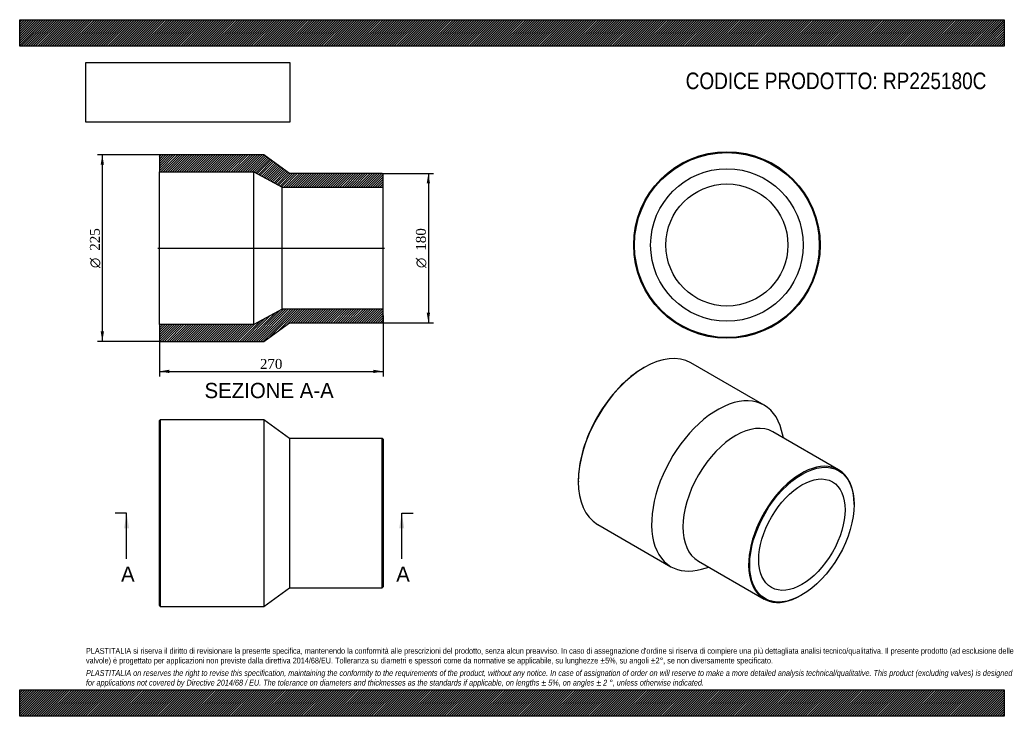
# Model space of a CAD drawing. Header units: millimetres. Extents: x 0 to 1188, y 0 to 840.
import ezdxf
from ezdxf.enums import TextEntityAlignment as Align
from ezdxf.lldxf.tags import DXFTag

# ---------------------------------------------------------------- set-up
doc = ezdxf.new("R2010")
doc.units = ezdxf.units.MM
doc.header["$LTSCALE"] = 4
for name, color, linetype in [('Default', 7, 'Continuous'), ('DV4_Default', 7, 'Continuous'), ('RP225180C', 7, 'Continuous')]:
    doc.layers.add(name, color=color, linetype=linetype)
doc.styles.add('SEACAD_Solid_Edge_ANSI', font='seans.ttf')
doc.styles.add('SEACAD_Solid_Edge_ANSI1_Symbols', font='semeca1.ttf')
doc.styles.add('SEACAD_Times_New_Roman', font='times.ttf')
tags = doc.linetypes.add('CENTER2', pattern=[28.575, 19.05, -3.175, 3.175, -3.175]).pattern_tags.tags
tags[10:11] = [DXFTag(74, 4), DXFTag(75, 0), DXFTag(340, '0'), DXFTag(46, 0.0), DXFTag(50, 0.0), DXFTag(44, 0.0), DXFTag(45, 0.0)]
tags[8:9] = [DXFTag(74, 4), DXFTag(75, 0), DXFTag(340, '0'), DXFTag(46, 0.0), DXFTag(50, 0.0), DXFTag(44, 0.0), DXFTag(45, 0.0)]
tags[6:7] = [DXFTag(74, 4), DXFTag(75, 0), DXFTag(340, '0'), DXFTag(46, 0.0), DXFTag(50, 0.0), DXFTag(44, 0.0), DXFTag(45, 0.0)]
tags[4:5] = [DXFTag(74, 4), DXFTag(75, 0), DXFTag(340, '0'), DXFTag(46, 0.0), DXFTag(50, 0.0), DXFTag(44, 0.0), DXFTag(45, 0.0)]
doc.dimstyles.new('ANSImm', dxfattribs={"dimtxt": 12, "dimasz": 12, "dimexe": 6, "dimexo": 0, "dimgap": 3, "dimtad": 1, "dimdsep": 46, "dimtxsty": 'SEACAD_Times_New_Roman', "dimblk1": '_SE_FILLED', "dimblk2": '_SE_FILLED', "dimsah": 1, "dimcen": 6, "dimazin": 0, "dimtfac": 0.85, "dimtdec": 3, "dimtofl": 0, "dimtmove": 0, "dimatfit": 3, "dimfxl": 1, "dimarcsym": 0})
picture_1 = doc.add_image_def('image1.jpg', size_in_pixel=(4302, 1260))

# ---------------------------------------------------------------- blocks, each defined once
blk = doc.blocks.new('SE')
at = {"layer": 'RP225180C', "color": 7, "linetype": 'Continuous'}
for p, q in [((169.5, 357.5), (168.5, 356.5)), ((168.5, 133.5), (168.5, 356.5)), ((169.5, 357.5), (169.5, 132.5)), ((294.5, 357.5), (169.5, 357.5)), ((294.5, 357.5), (294.5, 132.5)), ((325.5, 335), (294.5, 357.5)), ((325.5, 335), (325.5, 155)), ((437.5, 335), (325.5, 335)), ((437.5, 155), (437.5, 335)), ((438.5, 334), (437.5, 335)), ((438.5, 334), (438.5, 156)), ((294.5, 132.5), (325.5, 155)), ((325.5, 155), (437.5, 155)), ((437.5, 155), (438.5, 156)), ((168.5, 133.5), (169.5, 132.5)), ((169.5, 132.5), (294.5, 132.5))]:
    blk.add_line(p, q, dxfattribs=at)
blk = doc.blocks.new('SE1')
at = {"layer": 'RP225180C', "color": 7, "linetype": 'Continuous'}
for p, q in [((753.6, 420.7), (752.9, 420.2)), ((898.3, 375.2), (809.9, 426.2)), ((921.4, 335.9), (919.2, 344.7)), ((988.1, 297.3), (908.9, 343.1)), ((674.1, 283.7), (674.1, 282.9)), ((1006.8, 255.3), (1006.8, 256.1)), ((697.4, 231.4), (785.8, 180.3)), ((818.9, 187.2), (898.1, 141.4)), ((822.6, 177.5), (831.4, 180)), ((943.1, 145.9), (943.8, 146.3))]:
    blk.add_line(p, q, dxfattribs=at)
for centre, major_axis, start_param, end_param in [((753.6, 328.8), (-56.3, -97.4), 3.141593, 6.283185), ((752.9, 329.2), (55.8, 96.6), 0.785398, 2.356195), ((842, 277.8), (-56.3, -97.4), 2.602657, 6.283185), ((863.9, 265.1), (-45, -77.9), 3.141593, 6.283185), ((943.1, 219.4), (45, 77.9), 0, 3.926991), ((943.1, 219.4), (45, 77.9), 5.497787, 6.283185), ((842, 277.8), (-56.3, -97.4), 0, 0.538935)]:
    blk.add_ellipse(centre, major_axis=major_axis, ratio=0.57735, start_param=start_param, end_param=end_param, dxfattribs=at)
for major_axis in [(-44.5, -77.1), (-36.8, -63.7)]:
    blk.add_ellipse((943.8, 219), major_axis=major_axis, ratio=0.57735, dxfattribs=at)
blk = doc.blocks.new('SE2')
at = {"layer": 'RP225180C', "color": 7, "linetype": 'Continuous'}
for radius in [112.5, 111.5, 92, 73.6]:
    blk.add_circle((853.3, 568.3), radius, dxfattribs=at)
blk = doc.blocks.new('SE4')
at = {"color": 7, "linetype": 'Continuous', "style": 'SEACAD_Solid_Edge_ANSI'}
blk.add_text('A', height=18.4, dxfattribs=at).set_placement((122.3, 180.6), align=Align.TOP_LEFT)
blk = doc.blocks.new('SE5')
at = {"color": 7, "linetype": 'Continuous', "style": 'SEACAD_Solid_Edge_ANSI'}
blk.add_text('A', height=18.4, dxfattribs=at).set_placement((454.3, 180.6), align=Align.TOP_LEFT)
blk = doc.blocks.new('SEANNOT_GROUP')
at = {"linetype": 'Continuous'}
blk.add_hatch(color=7, dxfattribs=at).paths.add_polyline_path([(132, 226.6), (129, 245), (125.9, 226.6)])
at = {"color": 7, "linetype": 'Continuous'}
blk.add_lwpolyline([(129, 189.8), (129, 245)], dxfattribs=at)
blk = doc.blocks.new('SEANNOT_GROUP1')
at = {"linetype": 'Continuous'}
blk.add_hatch(color=7, dxfattribs=at).paths.add_polyline_path([(464, 226.6), (461, 245), (457.9, 226.6)])
at = {"color": 7, "linetype": 'Continuous'}
blk.add_lwpolyline([(461, 189.8), (461, 245)], dxfattribs=at)
blk = doc.blocks.new('SE3')
at = {"layer": 'Default', "color": 7, "linetype": 'CENTER2'}
for p, q in [((129, 245), (115.2, 245)), ((461, 245), (474.8, 245))]:
    blk.add_line(p, q, dxfattribs=at)
at = {"layer": 'Default', "color": 7, "linetype": 'CENTER2', "const_width": 0.0001}
blk.add_lwpolyline([(129, 245), (461, 245)], dxfattribs=at)
at = {"layer": 'Default'}
for name in ['SEANNOT_GROUP', 'SEANNOT_GROUP1', 'SE4', 'SE5']:
    blk.add_blockref(name, (0, 0), dxfattribs=at)
blk = doc.blocks.new('SE6')
at = {"layer": 'RP225180C', "linetype": 'Continuous'}
h = blk.add_hatch(dxfattribs=at)
h.set_pattern_fill('LINE', scale=0.62992, angle=45, style=0)
h.paths.add_polyline_path([(325.5, 654.6), (294.5, 677.1), (169.5, 677.1), (168.5, 676.1), (168.5, 656.6), (282.5, 656.6), (316.5, 638.2), (438.5, 638.2), (438.5, 653.6), (437.5, 654.6)])
h = blk.add_hatch(dxfattribs=at)
h.set_pattern_fill('LINE', scale=0.62992, angle=45, style=0)
h.paths.add_polyline_path([(294.5, 452.1), (325.5, 474.6), (437.5, 474.6), (438.5, 475.6), (438.5, 491), (316.5, 491), (282.5, 472.6), (168.5, 472.6), (168.5, 453.1), (169.5, 452.1)])
at = {"layer": 'DV4_Default', "color": 7, "linetype": 'CENTER2'}
blk.add_line((166.7, 564.6), (440.2, 564.6), dxfattribs=at)
at = {"layer": 'RP225180C', "color": 7, "linetype": 'Continuous'}
for p, q in [((168.5, 676.1), (169.5, 677.1)), ((168.5, 676.1), (168.5, 656.6)), ((294.5, 677.1), (169.5, 677.1)), ((325.5, 654.6), (294.5, 677.1)), ((168.5, 472.6), (168.5, 656.6)), ((168.5, 656.6), (282.5, 656.6)), ((282.5, 472.6), (282.5, 656.6)), ((282.5, 656.6), (316.5, 638.2)), ((437.5, 654.6), (325.5, 654.6)), ((437.5, 654.6), (438.5, 653.6)), ((438.5, 638.2), (438.5, 653.6)), ((316.5, 491), (316.5, 638.2)), ((316.5, 638.2), (438.5, 638.2)), ((438.5, 491), (438.5, 638.2)), ((316.5, 491), (282.5, 472.6)), ((438.5, 491), (316.5, 491)), ((438.5, 475.6), (438.5, 491)), ((438.5, 475.6), (437.5, 474.6)), ((282.5, 472.6), (168.5, 472.6)), ((168.5, 472.6), (168.5, 453.1)), ((294.5, 452.1), (325.5, 474.6)), ((325.5, 474.6), (437.5, 474.6)), ((169.5, 452.1), (168.5, 453.1)), ((169.5, 452.1), (294.5, 452.1))]:
    blk.add_line(p, q, dxfattribs=at)
blk = doc.blocks.new('GDimGGroup')
at = {"layer": 'Default', "linetype": 'Continuous'}
for points in [[(495.1, 642.6), (493.1, 654.6), (491.1, 642.6)], [(495.1, 486.6), (491.1, 486.6), (493.1, 474.6)]]:
    blk.add_hatch(color=7, dxfattribs=at).paths.add_polyline_path(points)
at = {"layer": 'Default', "color": 7, "linetype": 'Continuous'}
for p, q in [((437.5, 654.6), (499.1, 654.6)), ((493.1, 654.6), (493.1, 474.6)), ((437.5, 474.6), (499.1, 474.6))]:
    blk.add_line(p, q, dxfattribs=at)
for s, style, p in [('180', 'SEACAD_Times_New_Roman', (478.1, 561.4)), ('O', 'SEACAD_Solid_Edge_ANSI1_Symbols', (478.1, 540.5))]:
    blk.add_text(s, height=12, rotation=90, dxfattribs=dict(at, style=style)).set_placement(p, align=Align.TOP_LEFT)
blk = doc.blocks.new('DMBLK213')
at = {"layer": 'Default', "linetype": 'Continuous'}
for points in [[(180.5, 413.9), (180.5, 417.9), (168.5, 415.9)], [(426.5, 413.9), (438.5, 415.9), (426.5, 417.9)]]:
    blk.add_hatch(color=7, dxfattribs=at).paths.add_polyline_path(points)
at = {"layer": 'Default', "color": 7, "linetype": 'Continuous'}
for p, q in [((438.5, 483.3), (438.5, 409.9)), ((168.5, 462.9), (168.5, 409.9)), ((168.5, 415.9), (438.5, 415.9))]:
    blk.add_line(p, q, dxfattribs=at)
at = {"layer": 'Default', "color": 7, "linetype": 'Continuous', "style": 'SEACAD_Times_New_Roman'}
blk.add_text('270', height=12, dxfattribs=at).set_placement((289.8, 430.9), align=Align.TOP_LEFT)
blk = doc.blocks.new('_SE_FILLED')
at = {"color": 0}
blk.add_line((0, 0), (-1, 0), dxfattribs=at)
blk.add_solid([(0, 0), (-1, -0.1665), (-1, 0.1665), (0, 0)], dxfattribs=at)
blk = doc.blocks.new('GDimGGroup1')
at = {"layer": 'Default', "linetype": 'Continuous'}
for points in [[(97.7, 665.1), (101.7, 665.1), (99.7, 677.1)], [(97.7, 464.1), (99.7, 452.1), (101.7, 464.1)]]:
    blk.add_hatch(color=7, dxfattribs=at).paths.add_polyline_path(points)
at = {"layer": 'Default', "color": 7, "linetype": 'Continuous'}
for p, q in [((169.5, 677.1), (93.7, 677.1)), ((99.7, 677.1), (99.7, 452.1)), ((169.5, 452.1), (93.7, 452.1))]:
    blk.add_line(p, q, dxfattribs=at)
for s, style, p in [('225', 'SEACAD_Times_New_Roman', (84.7, 561.4)), ('O', 'SEACAD_Solid_Edge_ANSI1_Symbols', (84.7, 540.5))]:
    blk.add_text(s, height=12, rotation=90, dxfattribs=dict(at, style=style)).set_placement(p, align=Align.TOP_LEFT)

msp = doc.modelspace()

# ---------------------------------------------------------------- hatches: boundary and pattern name
at = {"layer": 'Default', "linetype": 'Continuous'}
h = msp.add_hatch(dxfattribs=at)
h.set_pattern_fill('LINE', scale=0.629921, angle=45, style=0)
h.paths.add_polyline_path([(1188, 808), (1188, 840), (0, 840), (0, 808)])
for points in [[(1188, 808), (1188, 840), (0, 840), (0, 808)], [(1188, 0), (1188, 32), (0, 32), (0, 0)]]:
    msp.add_hatch(color=7, dxfattribs=at).paths.add_polyline_path(points)
h = msp.add_hatch(dxfattribs=at)
h.set_pattern_fill('LINE', scale=0.629921, angle=45, style=0)
h.paths.add_polyline_path([(1188, 0), (1188, 32), (0, 32), (0, 0)])

# ---------------------------------------------------------------- linework, layer by layer
at = {"layer": 'Default', "color": 7, "linetype": 'Continuous'}
for p, q in [((0, 840), (1188, 840)), ((0, 808), (0, 840)), ((1188, 840), (1188, 808)), ((1188, 808), (0, 808)), ((0, 32), (1188, 32)), ((0, 0), (0, 32)), ((1188, 32), (1188, 0)), ((1188, 0), (0, 0))]:
    msp.add_line(p, q, dxfattribs=at)

# ---------------------------------------------------------------- block references
at = {"layer": 'Default'}
for name in ['SE2', 'GDimGGroup1', 'SE6', 'GDimGGroup', 'SE1', 'SE', 'SE3']:
    msp.add_blockref(name, (0, 0), dxfattribs=at)

# ---------------------------------------------------------------- texts
at = {"layer": 'Default', "color": 7, "linetype": 'Continuous', "style": 'SEACAD_Solid_Edge_ANSI'}
msp.add_text('SEZIONE A-A', height=18.4, dxfattribs=at).set_placement((223.019, 402.06), align=Align.TOP_LEFT)
at = {"layer": 'Default', "attachment_point": 1}
for s, insert, char_height, width in [('{\\fArial Narrow|b0||i0||c0|p34;\\C7;\\H20.;\\W1.;CODICE PRODOTTO: RP225180C}', (803.555, 776.254), 20, 364.05913), ("{\\fArial Narrow|b0||i0||c0|p34;\\C7;\\H7.;\\W1.;PLASTITALIA si riserva il diritto di revisionare la presente specifica, mantenendo la conformità alle prescrizioni del prodotto, senza alcun preavviso. In caso di assegnazione d'ordine si riserva di compiere una più dettagliata analisi tecnico/qualitativa. Il presente prodotto (ad esclusione delle \\P}{\\fArial Narrow|b0||i0||c0|p34;\\C7;\\H7.;\\W1.;valvole) è progettato per applicazioni non previste dalla direttiva 2014/68/EU. Tolleranza su diametri e spessori come da normative se applicabile, su lunghezze ±5%, su angoli ±2°, se non diversamente specificato.\\P}{\\fArial Narrow|b0||i0||c0|p34;\\C7;\\H2.;\\W1.;   \\P}{\\fArial Narrow|b0||i1||c0|p34;\\C7;\\H7.;\\W1.;PLASTITALIA on reserves the right to revise this specification, maintaining the conformity to the requirements of the product, without any notice. In case of assignation of order on will reserve to make a more detailed analysis technical/qualitative. This product (excluding valves) is designed \\P}{\\fArial Narrow|b0||i1||c0|p34;\\C7;\\H7.;\\W1.;for applications not covered by Directive 2014/68 / EU. The tolerance on diameters and thicknesses as the standards if applicable, on lengths ± 5%, on angles ± 2 °, unless otherwise indicated.\\P}", (80, 82.409), 7, 1028)]:
    msp.add_mtext(s, dxfattribs=dict(at, insert=insert, char_height=char_height, width=width))

# ---------------------------------------------------------------- dimensions: what is measured, and where the dimension line sits
at = {"layer": 'Default', "color": 7, "linetype": 'Continuous'}
dim = msp.add_linear_dim(base=(438.476, 415.889), p1=(168.476, 462.86), p2=(438.476, 483.31), text='\\A1;<>', dimstyle='ANSImm', dxfattribs=at)
dim.commit()
dim.dimension.update_dxf_attribs({"geometry": 'DMBLK213', "text_midpoint": (303.476, 415.889), "dimtype": 160})

# ---------------------------------------------------------------- pictures from other files: only their frames are drawn
image = msp.add_image(picture_1, insert=(80, 716.413), size_in_units=(245.829, 72))
image.dxf.flags = 7

doc.saveas('drawing.dxf')
